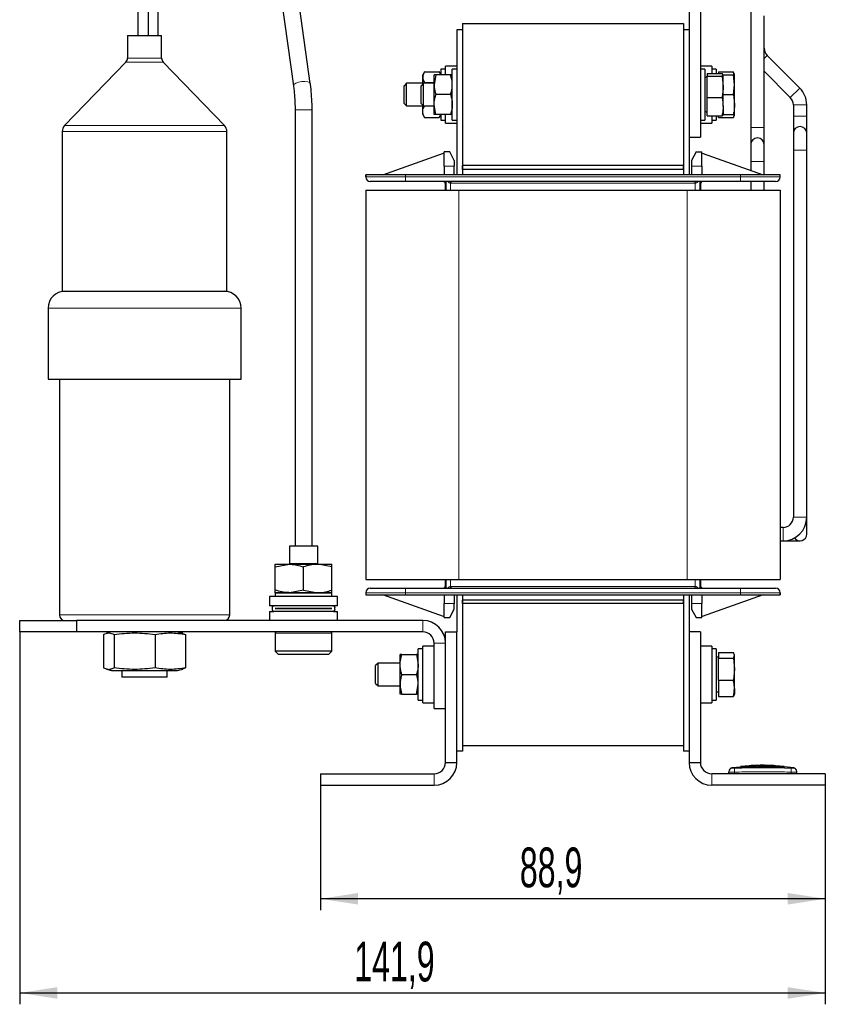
# Model space of a CAD drawing. Header units: millimetres. Extents: x 5 to 418, y 2 to 292.
# Tile 41 of 43: x 172 to 243, y 156 to 243. Entities that reach past the tile are written whole.
import ezdxf

# ---------------------------------------------------------------- set-up
doc = ezdxf.new("R2010")
doc.units = ezdxf.units.MM
doc.layers.add('SLD-0', color=7, linetype='Continuous')
doc.styles.add('SLDTEXTSTYLE0', font='TXT', dxfattribs={"width": 0.605})
doc.dimstyles.new('SLDDIMSTYLE0', dxfattribs={"dimtxt": 3.5, "dimasz": 3.302, "dimexe": 0, "dimexo": 0.0625, "dimgap": 0.875, "dimtad": 1, "dimlfac": 2, "dimrnd": 1e-09, "dimzin": 12, "dimdsep": 46, "dimtxsty": 'SLDTEXTSTYLE0', "dimsah": 1, "dimcen": 0.09, "dimadec": 0, "dimazin": 3, "dimtfac": 1, "dimtofl": 0, "dimtmove": 0, "dimatfit": 3, "dimfxl": 1, "dimfrac": 2, "dimtolj": 1, "dimtzin": 12, "dimarcsym": 0})

# ---------------------------------------------------------------- blocks, each defined once
blk = doc.blocks.new('_D_2')
at = {"layer": 'SLD-0', "color": 7}
for p, q in [((198.651, 175.122), (198.651, 164.122)), ((243.101, 175.122), (243.101, 164.122)), ((243.101, 165.122), (198.651, 165.122))]:
    blk.add_line(p, q, dxfattribs=at)
for points in [[(198.651, 165.122), (201.953, 164.614), (201.953, 165.63)], [(243.101, 165.122), (239.799, 165.63), (239.799, 164.614)]]:
    blk.add_solid(points, dxfattribs=at)
at = {"layer": 'SLD-0', "color": 7, "insert": (216.197, 169.634), "char_height": 3.5, "attachment_point": 1, "style": 'SLDTEXTSTYLE0'}
blk.add_mtext('88,9', dxfattribs=at)
blk = doc.blocks.new('_D_3')
at = {"layer": 'SLD-0', "color": 7}
for p, q in [((172.151, 188.622), (172.151, 155.83)), ((243.101, 175.122), (243.101, 155.83)), ((172.151, 156.83), (243.101, 156.83))]:
    blk.add_line(p, q, dxfattribs=at)
for points in [[(172.151, 156.83), (175.453, 156.322), (175.453, 157.338)], [(243.101, 156.83), (239.799, 157.338), (239.799, 156.322)]]:
    blk.add_solid(points, dxfattribs=at)
at = {"layer": 'SLD-0', "color": 7, "insert": (201.61, 161.342), "char_height": 3.5, "attachment_point": 1, "style": 'SLDTEXTSTYLE0'}
blk.add_mtext('141,9', dxfattribs=at)

msp = doc.modelspace()

# ---------------------------------------------------------------- linework, layer by layer
at = {"color": 7, "linetype": 'Continuous', "lineweight": 25}
for p, q in [((231.1008, 256.6723), (231.1008, 232.1723)), ((232.1008, 256.6723), (232.1008, 232.1723)), ((184.3508, 241.1223), (184.3508, 245.0223)), ((182.5508, 244.2223), (182.5508, 241.1223)), ((183.5008, 241.1223), (183.5008, 244.2223)), ((195.2454, 243.9962), (196.2595, 236.7032)), ((197.7452, 236.9098), (196.8023, 243.6907)), ((236.5358, 243.3937), (236.5358, 233.0223)), ((237.7158, 233.0223), (237.7158, 242.8654)), ((211.1508, 242.1723), (211.1508, 229.6723)), ((211.1508, 242.1723), (230.6008, 242.1723)), ((230.6008, 242.1723), (230.6008, 229.6723)), ((181.6508, 241.1223), (181.6508, 239.1296)), ((181.6508, 241.1223), (184.6508, 241.1223)), ((184.6508, 239.1296), (184.6508, 241.1223)), ((211.1508, 241.6223), (210.6508, 241.6223)), ((210.6508, 241.6223), (210.6508, 228.8723)), ((211.1508, 241.6223), (211.1508, 228.8723)), ((231.1008, 241.6223), (230.6008, 241.6223)), ((230.6008, 241.6223), (230.6008, 228.8723)), ((231.1008, 241.6223), (231.1008, 228.8723)), ((240.8555, 236.4983), (237.9815, 239.3797)), ((181.5104, 238.7823), (176.1112, 233.1913)), ((190.1903, 233.1913), (184.7911, 238.7823)), ((210.6508, 238.4223), (209.6508, 238.4223)), ((209.6508, 237.6723), (209.6508, 238.4223)), ((233.1008, 238.4223), (232.1008, 238.4223)), ((233.1008, 238.4223), (233.1008, 237.7835)), ((207.8074, 237.9437), (207.6508, 237.6723)), ((207.6508, 237.4593), (207.6508, 237.6723)), ((207.8071, 237.9424), (209.0944, 237.9424)), ((208.8071, 237.6723), (208.6508, 236.7973)), ((208.6508, 236.7973), (208.6508, 237.6723)), ((210.0944, 237.6723), (208.8071, 237.6723)), ((209.2508, 237.6723), (209.0941, 237.9437)), ((209.6508, 238.1723), (209.2508, 238.1723)), ((209.2508, 238.1723), (209.2508, 237.6723)), ((210.6508, 238.1723), (210.2508, 238.1723)), ((210.2508, 233.6723), (210.2508, 238.1723)), ((232.5008, 238.1723), (232.1008, 238.1723)), ((232.5008, 238.1723), (232.5008, 233.6723)), ((232.7008, 237.7835), (234.0022, 237.7835)), ((232.7008, 237.7835), (232.7008, 237.5344)), ((232.7008, 237.5344), (234.0022, 237.5344)), ((232.7008, 235.6732), (232.7008, 237.5344)), ((233.5008, 238.1723), (233.1008, 238.1723)), ((233.5008, 238.1723), (233.5008, 237.7835)), ((233.7008, 237.9333), (235.0022, 237.9333)), ((233.7008, 237.9333), (233.7008, 237.7835)), ((234.1008, 237.6589), (234.0022, 237.7835)), ((234.0022, 237.5344), (234.1008, 237.6589)), ((234.0022, 237.5344), (234.1008, 236.6038)), ((234.0902, 237.6723), (235.0022, 237.6723)), ((234.1008, 236.6038), (234.1008, 237.6589)), ((235.1008, 236.7973), (235.0022, 237.6723)), ((235.1008, 237.6723), (235.0382, 237.8441)), ((235.1008, 236.7973), (235.1008, 237.6723)), ((237.7158, 237.9751), (240.02, 235.6649)), ((206.2155, 236.9223), (206.0008, 236.7075)), ((206.0008, 235.9223), (206.0008, 236.7075)), ((207.6508, 236.9223), (206.2155, 236.9223)), ((206.2155, 235.9223), (206.2155, 236.9223)), ((207.7155, 236.9223), (207.5008, 236.7075)), ((207.5008, 235.137), (207.5008, 236.7075)), ((207.6508, 236.8575), (207.6508, 237.4593)), ((208.6508, 236.9223), (207.7155, 236.9223)), ((207.7155, 234.9223), (207.7155, 236.9223)), ((207.8071, 236.9762), (208.6508, 236.9762)), ((208.6508, 235.0473), (208.6508, 236.7973)), ((232.7008, 237.5078), (232.5008, 237.3923)), ((235.0022, 235.9223), (235.1008, 236.7973)), ((235.1008, 235.0473), (235.1008, 236.7973)), ((206.0008, 235.137), (206.0008, 235.9223)), ((206.2155, 234.9223), (206.2155, 235.9223)), ((210.0944, 235.9223), (208.8071, 235.9223)), ((234.1008, 234.8671), (234.1008, 236.6038)), ((234.1008, 235.9223), (235.0022, 235.9223)), ((235.0022, 235.9223), (235.1008, 235.0473)), ((206.0008, 235.137), (206.2155, 234.9223)), ((207.5008, 235.137), (207.7155, 234.9223)), ((207.6508, 234.4291), (207.6508, 234.987)), ((208.8071, 234.1723), (208.6508, 235.0473)), ((208.6508, 234.1723), (208.6508, 235.0473)), ((232.7008, 235.6732), (234.0022, 235.6732)), ((232.7008, 234.0611), (232.7008, 235.6732)), ((235.1008, 234.1723), (235.1008, 235.0473)), ((240.2858, 235.0223), (240.2858, 234.0223)), ((241.4658, 234.0223), (241.4658, 235.0223)), ((196.4008, 234.5909), (196.4008, 196.1723)), ((197.9008, 196.1723), (197.9008, 234.5909)), ((206.2155, 234.9223), (207.6508, 234.9223)), ((207.6508, 234.1723), (207.6508, 234.4291)), ((207.6508, 234.1723), (207.8074, 233.9009)), ((207.7155, 234.9223), (208.6508, 234.9223)), ((210.0944, 234.1723), (208.8071, 234.1723)), ((209.0941, 233.9009), (209.2508, 234.1723)), ((209.2508, 234.1723), (209.2508, 233.6723)), ((209.6508, 233.4223), (209.6508, 234.1723)), ((232.5008, 234.4523), (232.7008, 234.3368)), ((232.7008, 234.0611), (234.0022, 234.0611)), ((233.1008, 234.0611), (233.1008, 233.4223)), ((233.5008, 234.0611), (233.5008, 233.6723)), ((233.7008, 233.9113), (233.7008, 234.0611)), ((234.1008, 234.1856), (234.0022, 234.0611)), ((234.1008, 234.8671), (234.1008, 234.1723)), ((234.1008, 234.1723), (235.0022, 234.1723)), ((235.0382, 234.0005), (235.1008, 234.1723)), ((207.8071, 233.9022), (209.0944, 233.9022)), ((209.2508, 233.6723), (209.6508, 233.6723)), ((209.6508, 233.4223), (210.6508, 233.4223)), ((210.2508, 233.6723), (210.6508, 233.6723)), ((232.1008, 233.6723), (232.5008, 233.6723)), ((232.1008, 233.4223), (233.1008, 233.4223)), ((233.1008, 233.6723), (233.5008, 233.6723)), ((233.7008, 233.9113), (235.0022, 233.9113)), ((240.2858, 234.0223), (240.2858, 232.5223)), ((241.4658, 232.5223), (241.4658, 234.0223)), ((175.9008, 232.6703), (175.9008, 218.6223)), ((190.4008, 218.6223), (190.4008, 232.6703)), ((236.5358, 233.0223), (236.5358, 231.5223)), ((237.7158, 231.5223), (237.7158, 233.0223)), ((240.2858, 232.5223), (240.2858, 231.0223)), ((241.4658, 231.0223), (241.4658, 232.5223)), ((231.1008, 232.1723), (232.1008, 232.1723)), ((236.5358, 231.5223), (236.5358, 230.0223)), ((237.7158, 230.0223), (237.7158, 231.5223)), ((204.1258, 228.8723), (209.4814, 230.7567)), ((209.5258, 230.7723), (209.4814, 230.7567)), ((209.4814, 230.7567), (209.5258, 230.7567)), ((209.5258, 230.7723), (209.5258, 230.8723)), ((210.0258, 230.8723), (209.5258, 230.8723)), ((209.5258, 229.6223), (209.5258, 230.7567)), ((210.4258, 230.1223), (210.0258, 230.8723)), ((231.7258, 230.8723), (231.3258, 230.1223)), ((231.7258, 230.8723), (232.2258, 230.8723)), ((232.2258, 230.7723), (232.2258, 230.8723)), ((232.2701, 230.7567), (232.2258, 230.7723)), ((232.2258, 230.7567), (232.2701, 230.7567)), ((232.2258, 229.6223), (232.2258, 230.7567)), ((232.2701, 230.7567), (237.6258, 228.8723)), ((240.2858, 231.0223), (240.2858, 198.7223)), ((241.4658, 198.7223), (241.4658, 231.0223)), ((210.4258, 230.1223), (210.4258, 229.6223)), ((231.3258, 230.1223), (231.3258, 229.6223)), ((236.5358, 230.0223), (236.5358, 229.2558)), ((237.7158, 228.8723), (237.7158, 230.0223)), ((202.6258, 228.6723), (202.6258, 228.8723)), ((202.6278, 228.8723), (202.6258, 228.8723)), ((202.6278, 228.8723), (202.6278, 228.6723)), ((202.6286, 228.8723), (202.6278, 228.8723)), ((206.1258, 228.8723), (202.6286, 228.8723)), ((235.6258, 228.8723), (206.1258, 228.8723)), ((209.5258, 229.6223), (209.5258, 228.8723)), ((210.4258, 228.8723), (210.4258, 229.6223)), ((230.6008, 229.6723), (211.1508, 229.6723)), ((211.1508, 229.3223), (211.1508, 229.6723)), ((230.6008, 229.3223), (211.1508, 229.3223)), ((211.1508, 229.3223), (211.1508, 228.8723)), ((230.6008, 229.3223), (230.6008, 229.6723)), ((230.6008, 229.3223), (230.6008, 228.8723)), ((231.3258, 229.6223), (231.3258, 228.8723)), ((232.2258, 229.6223), (232.2258, 228.8723)), ((239.1229, 228.8723), (235.6258, 228.8723)), ((239.1237, 228.8723), (239.1229, 228.8723)), ((239.1237, 228.6723), (239.1237, 228.8723)), ((239.1258, 228.8723), (239.1237, 228.8723)), ((239.1258, 228.6723), (239.1258, 228.8723)), ((235.6258, 228.2723), (206.1258, 228.2723)), ((209.6257, 228.1223), (209.6257, 227.5223)), ((232.1258, 227.5223), (232.1258, 228.1223)), ((236.5358, 228.2723), (236.5358, 227.5223)), ((237.7158, 227.5223), (237.7158, 228.2723)), ((202.6258, 227.5223), (202.6258, 193.2223)), ((202.6258, 227.5223), (210.8258, 227.5223)), ((210.8258, 227.5223), (230.9258, 227.5223)), ((230.9258, 227.5223), (239.1258, 227.5223)), ((239.1258, 227.5223), (239.1258, 193.2223)), ((175.9008, 218.6223), (190.4008, 218.6223)), ((174.6508, 217.1223), (174.6508, 210.8723)), ((191.6508, 210.8723), (191.6508, 217.1223)), ((174.6508, 210.8723), (191.6508, 210.8723)), ((175.6508, 210.8723), (175.6508, 190.1223)), ((190.6508, 190.1223), (190.6508, 210.8723)), ((241.4658, 197.2223), (241.4658, 198.7223)), ((239.3758, 197.8123), (239.1258, 197.8123)), ((195.9008, 196.1723), (195.9008, 194.5723)), ((197.1508, 196.1723), (195.9008, 196.1723)), ((198.4008, 196.1723), (197.1508, 196.1723)), ((198.4008, 194.5723), (198.4008, 196.1723)), ((239.1258, 196.6323), (239.3758, 196.6323)), ((239.3758, 196.6323), (240.8758, 196.6323)), ((194.6508, 194.349), (195.9008, 194.5723)), ((194.6508, 194.5723), (195.9008, 194.5723)), ((194.6508, 192.2956), (194.6508, 194.349)), ((195.9008, 194.5723), (198.4008, 194.5723)), ((195.9575, 194.6223), (195.9075, 194.5723)), ((198.344, 194.6223), (195.9575, 194.6223)), ((197.1508, 192.2956), (197.1508, 194.349)), ((198.394, 194.5723), (198.344, 194.6223)), ((199.6508, 194.349), (198.4008, 194.5723)), ((198.4008, 194.5723), (199.6508, 194.5723)), ((199.6508, 192.2956), (199.6508, 194.349)), ((202.6258, 193.2223), (210.8258, 193.2223)), ((206.1258, 192.4723), (235.6258, 192.4723)), ((209.6257, 193.2223), (209.6257, 192.6223)), ((210.8258, 193.2223), (230.9258, 193.2223)), ((230.9258, 193.2223), (239.1258, 193.2223)), ((232.1258, 192.6223), (232.1258, 193.2223)), ((194.1508, 191.7223), (194.1508, 190.9223)), ((197.1508, 191.7223), (194.1508, 191.7223)), ((194.6508, 192.0723), (194.6508, 191.7223)), ((195.9008, 192.0723), (194.6508, 192.0723)), ((194.6508, 192.0723), (197.1508, 192.0723)), ((197.1508, 192.2956), (195.9008, 192.0723)), ((198.4008, 192.0723), (195.9008, 192.0723)), ((197.1508, 192.2956), (198.4008, 192.0723)), ((197.1508, 192.0723), (199.6508, 192.0723)), ((200.1508, 191.7223), (197.1508, 191.7223)), ((199.6508, 192.0723), (198.4008, 192.0723)), ((199.6508, 191.7223), (199.6508, 192.0723)), ((200.1508, 190.9223), (200.1508, 191.7223)), ((202.6258, 192.0723), (202.6258, 191.8723)), ((202.6258, 191.8723), (202.6278, 191.8723)), ((202.6278, 192.0723), (202.6278, 191.8723)), ((202.6278, 191.8723), (202.6286, 191.8723)), ((202.6286, 191.8723), (206.1258, 191.8723)), ((209.4814, 189.9879), (204.1258, 191.8723)), ((206.1258, 191.8723), (235.6258, 191.8723)), ((209.5258, 191.8723), (209.5258, 191.1223)), ((210.4258, 191.8723), (210.4258, 191.1223)), ((210.6508, 191.8723), (210.6508, 188.6223)), ((211.1508, 191.8723), (211.1508, 178.1223)), ((211.1508, 191.8723), (211.1508, 191.4223)), ((230.6008, 191.8723), (230.6008, 178.1223)), ((230.6008, 191.8723), (230.6008, 191.4223)), ((231.1008, 191.8723), (231.1008, 188.6223)), ((231.3258, 191.8723), (231.3258, 191.1223)), ((232.2258, 191.8723), (232.2258, 191.1223)), ((237.6258, 191.8723), (232.2701, 189.9879)), ((235.6258, 191.8723), (239.1229, 191.8723)), ((239.1229, 191.8723), (239.1237, 191.8723)), ((239.1237, 191.8723), (239.1237, 192.0723)), ((239.1237, 191.8723), (239.1258, 191.8723)), ((239.1258, 192.0723), (239.1258, 191.8723)), ((194.5218, 190.9223), (194.1508, 190.9223)), ((194.4008, 190.7556), (194.4008, 190.589)), ((199.7341, 190.9223), (194.5674, 190.9223)), ((200.1508, 190.9223), (199.7468, 190.9223)), ((199.9008, 190.589), (199.9008, 190.7556)), ((209.5258, 189.9879), (209.5258, 191.1223)), ((210.4258, 190.6223), (210.4258, 191.1223)), ((230.6008, 191.4223), (211.1508, 191.4223)), ((211.1508, 191.1223), (211.1508, 191.4223)), ((230.6008, 191.1223), (211.1508, 191.1223)), ((211.1508, 191.1223), (211.1508, 178.6223)), ((230.6008, 191.1223), (230.6008, 191.4223)), ((230.6008, 191.1223), (230.6008, 178.6223)), ((231.3258, 191.1223), (231.3258, 190.6223)), ((232.2258, 189.9879), (232.2258, 191.1223)), ((194.1508, 190.4223), (194.1508, 189.6223)), ((194.1508, 190.4223), (194.5357, 190.4223)), ((199.7341, 190.4223), (194.5674, 190.4223)), ((194.6508, 190.6748), (199.6508, 190.6748)), ((194.6508, 190.6698), (194.6508, 190.6748)), ((199.6508, 190.6698), (194.6508, 190.6698)), ((195.6508, 190.6748), (195.6508, 190.6698)), ((198.6508, 190.6698), (198.6508, 190.6748)), ((199.6508, 190.6748), (199.6508, 190.6698)), ((199.7866, 190.4223), (200.1508, 190.4223)), ((200.1508, 189.6223), (200.1508, 190.4223)), ((209.4814, 189.9879), (209.5258, 189.9723)), ((209.5258, 189.9879), (209.4814, 189.9879)), ((209.5258, 189.8723), (209.5258, 189.9723)), ((209.5258, 189.8723), (210.0258, 189.8723)), ((210.0258, 189.8723), (210.4258, 190.6223)), ((231.3258, 190.6223), (231.7258, 189.8723)), ((231.7258, 189.8723), (232.2258, 189.8723)), ((232.2701, 189.9879), (232.2258, 189.9879)), ((232.2258, 189.9723), (232.2701, 189.9879)), ((232.2258, 189.8723), (232.2258, 189.9723)), ((172.1508, 188.6223), (172.1508, 189.6223)), ((172.1508, 189.6223), (177.1508, 189.6223)), ((177.1508, 189.6223), (177.1508, 188.6223)), ((207.6508, 189.6223), (177.1508, 189.6223)), ((177.1508, 188.6223), (172.1508, 188.6223)), ((207.6508, 188.6223), (177.1508, 188.6223)), ((179.5387, 188.3938), (179.5387, 185.4508)), ((180.2508, 188.6223), (179.7896, 188.4987)), ((180.463, 188.3938), (180.463, 185.4508)), ((184.075, 188.3938), (184.075, 185.4508)), ((186.5119, 188.4987), (186.0508, 188.6223)), ((186.504, 188.4694), (186.7628, 188.3938)), ((186.7628, 188.3938), (186.7628, 185.4508)), ((194.6508, 188.4973), (194.6508, 186.9223)), ((199.6508, 186.9223), (199.6508, 188.4973)), ((209.6508, 188.6223), (210.6508, 188.6223)), ((209.6508, 177.1223), (209.6508, 188.6223)), ((210.6508, 177.1223), (210.6508, 188.6223)), ((232.1008, 188.6223), (231.1008, 188.6223)), ((231.1008, 188.6223), (231.1008, 177.1223)), ((232.1008, 188.6223), (232.1008, 177.1223)), ((208.6508, 187.3723), (207.6508, 187.3723)), ((207.6508, 183.9147), (207.6508, 187.3723)), ((208.6508, 181.8723), (208.6508, 187.6223)), ((233.1008, 187.3723), (232.1008, 187.3723)), ((233.1008, 187.3723), (233.1008, 182.3723)), ((194.6508, 186.9223), (194.9508, 186.6223)), ((199.6508, 186.9223), (194.6508, 186.9223)), ((199.3508, 186.6223), (194.9508, 186.6223)), ((199.3508, 186.6223), (199.6508, 186.9223)), ((205.6508, 185.7473), (205.6508, 186.6223)), ((205.8071, 186.6223), (207.0944, 186.6223)), ((207.0944, 186.6223), (207.2508, 185.7473)), ((207.6508, 187.1223), (207.2508, 187.1223)), ((207.2508, 182.6223), (207.2508, 187.1223)), ((233.5008, 187.1223), (233.1008, 187.1223)), ((233.5008, 187.1223), (233.5008, 182.6223)), ((233.7008, 186.4578), (233.5008, 186.3423)), ((233.7008, 186.8187), (235.0022, 186.8187)), ((233.7008, 186.8187), (233.7008, 186.3157)), ((235.1008, 186.5672), (235.0022, 186.8187)), ((235.0022, 186.3157), (235.1008, 186.5672)), ((235.1008, 185.3424), (235.1008, 186.5672)), ((203.7155, 185.8723), (203.5008, 185.6575)), ((203.5008, 185.4332), (203.5008, 185.6575)), ((205.6508, 185.8723), (203.7155, 185.8723)), ((203.7155, 185.5866), (203.7155, 185.8723)), ((203.7155, 183.8723), (203.7155, 185.5866)), ((205.6508, 183.9973), (205.6508, 185.7473)), ((233.7008, 186.3157), (235.0022, 186.3157)), ((233.7008, 184.3692), (233.7008, 186.3157)), ((235.0022, 186.3157), (235.1008, 185.3424)), ((179.5387, 185.4508), (180.0009, 185.3161)), ((179.7937, 185.3448), (180.2508, 185.2223)), ((180.0009, 185.3161), (180.463, 185.4508)), ((180.2508, 185.2223), (180.3401, 185.2223)), ((180.3401, 185.2223), (186.0508, 185.2223)), ((181.1508, 185.2223), (181.1508, 184.6223)), ((185.1508, 184.6223), (185.1508, 185.2223)), ((186.0508, 185.2223), (186.5119, 185.3459)), ((186.504, 185.3754), (186.7628, 185.4508)), ((203.5008, 184.087), (203.5008, 185.4332)), ((205.8071, 184.8723), (207.0944, 184.8723)), ((235.1008, 185.3424), (235.0022, 184.3692)), ((235.1008, 183.6475), (235.1008, 185.3424)), ((183.1508, 184.6223), (181.1508, 184.6223)), ((185.1508, 184.6223), (183.1508, 184.6223)), ((203.5008, 184.087), (203.7155, 183.8723)), ((203.7155, 183.8723), (205.6508, 183.8723)), ((205.6508, 183.1223), (205.6508, 183.9973)), ((207.0944, 183.1223), (207.2508, 183.9973)), ((207.6508, 182.3723), (207.6508, 183.9147)), ((233.7008, 184.3692), (235.0022, 184.3692)), ((233.7008, 184.3692), (233.7008, 182.9259)), ((205.8071, 183.1223), (207.0944, 183.1223)), ((233.5008, 183.4023), (233.7008, 183.2868)), ((233.7008, 182.9259), (235.0022, 182.9259)), ((235.1008, 183.1774), (235.0022, 182.9259)), ((235.1008, 183.6475), (235.1008, 183.1224)), ((207.2508, 182.6223), (207.6508, 182.6223)), ((207.6508, 182.3723), (208.6508, 182.3723)), ((232.1008, 182.3723), (233.1008, 182.3723)), ((233.1008, 182.6223), (233.5008, 182.6223)), ((208.6508, 181.8723), (209.6508, 181.8723)), ((211.1508, 178.6223), (230.6008, 178.6223)), ((211.1508, 178.1223), (210.6508, 178.1223)), ((231.1008, 178.1223), (230.6008, 178.1223)), ((209.6508, 177.1223), (210.6508, 177.1223)), ((231.1008, 177.1223), (232.1008, 177.1223)), ((237.141, 176.8724), (236.5644, 176.8454)), ((236.5644, 176.8454), (236.5644, 176.8461)), ((237.141, 176.8724), (237.141, 176.8724)), ((237.9283, 176.8757), (237.9283, 176.8757)), ((238.5659, 176.8498), (237.9283, 176.8757)), ((238.5659, 176.8507), (238.5659, 176.8498)), ((198.6508, 176.1223), (208.6508, 176.1223)), ((198.6508, 176.1223), (198.6508, 175.1223)), ((243.1008, 176.1223), (233.1008, 176.1223)), ((234.6008, 176.1223), (234.6008, 176.2783)), ((235.6637, 176.7211), (234.8718, 176.6594)), ((236.0968, 176.7928), (235.6375, 176.765)), ((236.7276, 176.7426), (235.6612, 176.6987)), ((235.6612, 176.7308), (236.7276, 176.7426)), ((235.6612, 176.7308), (235.6612, 176.7207)), ((235.6612, 176.6646), (235.6612, 176.6546)), ((239.4915, 176.7729), (238.8746, 176.8078)), ((240.3297, 176.6594), (239.4652, 176.7267)), ((239.4679, 176.7355), (239.4679, 176.7255)), ((239.4679, 176.6665), (239.4679, 176.6565)), ((240.6008, 176.1223), (240.6008, 176.2783)), ((243.1008, 176.1223), (243.1008, 175.1223)), ((198.6508, 175.1223), (208.6508, 175.1223)), ((243.1008, 175.1223), (233.1008, 175.1223))]:
    msp.add_line(p, q, dxfattribs=at)
at = {"color": 7, "linetype": 'Continuous', "lineweight": 18}
for p, q in [((237.7158, 239.1146), (237.9815, 239.3797)), ((181.5104, 238.7823), (184.7911, 238.7823)), ((181.6508, 239.1296), (184.6508, 239.1296)), ((240.02, 235.6649), (240.8555, 236.4983)), ((240.2858, 235.0223), (241.4658, 235.0223)), ((196.4008, 234.5909), (197.9008, 234.5909)), ((240.2858, 234.0223), (241.4658, 234.0223)), ((175.9008, 232.6703), (190.4008, 232.6703)), ((176.1112, 233.1913), (190.1903, 233.1913)), ((236.5358, 233.0223), (237.7158, 233.0223)), ((240.2858, 231.0223), (241.4658, 231.0223)), ((236.5358, 230.0223), (237.7158, 230.0223)), ((202.6286, 228.6723), (202.6286, 228.8723)), ((206.1258, 228.6723), (206.1258, 228.8723)), ((210.4258, 229.6223), (209.5258, 229.6223)), ((232.2258, 229.6223), (231.3258, 229.6223)), ((235.6258, 228.6723), (235.6258, 228.8723)), ((239.1229, 228.6723), (239.1229, 228.8723)), ((202.6278, 228.6723), (202.6258, 228.6723)), ((202.6286, 228.6723), (202.6278, 228.6723)), ((206.1258, 228.6723), (202.6286, 228.6723)), ((206.1258, 228.2723), (206.1258, 228.6723)), ((235.6258, 228.6723), (206.1258, 228.6723)), ((209.6959, 228.1223), (209.6257, 228.1223)), ((209.7157, 228.2723), (209.7157, 227.5223)), ((210.0981, 228.1236), (210.0981, 227.5223)), ((210.1378, 228.1223), (210.0981, 228.1236)), ((231.6137, 228.1223), (210.1378, 228.1223)), ((231.6534, 228.1236), (231.6137, 228.1223)), ((231.6534, 227.5223), (231.6534, 228.1236)), ((232.0358, 227.5223), (232.0358, 228.2723)), ((232.1258, 228.1223), (232.0556, 228.1223)), ((235.6258, 228.2723), (235.6258, 228.6723)), ((239.1229, 228.6723), (235.6258, 228.6723)), ((239.1237, 228.6723), (239.1229, 228.6723)), ((239.1258, 228.6723), (239.1237, 228.6723)), ((210.8258, 227.5223), (210.8258, 193.2223)), ((230.9258, 227.5223), (230.9258, 193.2223)), ((191.6508, 217.1223), (174.6508, 217.1223)), ((240.2858, 198.7223), (241.4658, 198.7223)), ((239.3758, 197.8123), (239.3758, 196.6323)), ((206.1258, 192.4723), (206.1258, 192.0723)), ((209.6257, 192.6223), (209.6959, 192.6223)), ((209.7157, 193.2223), (209.7157, 192.4723)), ((210.0981, 193.2223), (210.0981, 192.6209)), ((210.0981, 192.6209), (210.1378, 192.6223)), ((210.1378, 192.6223), (231.6137, 192.6223)), ((231.6137, 192.6223), (231.6534, 192.6209)), ((231.6534, 192.6209), (231.6534, 193.2223)), ((232.0358, 192.4723), (232.0358, 193.2223)), ((232.0556, 192.6223), (232.1258, 192.6223)), ((235.6258, 192.4723), (235.6258, 192.0723)), ((202.6258, 192.0723), (202.6278, 192.0723)), ((202.6278, 192.0723), (202.6286, 192.0723)), ((202.6286, 192.0723), (206.1258, 192.0723)), ((202.6286, 192.0723), (202.6286, 191.8723)), ((206.1258, 192.0723), (235.6258, 192.0723)), ((206.1258, 192.0723), (206.1258, 191.8723)), ((235.6258, 192.0723), (239.1229, 192.0723)), ((235.6258, 192.0723), (235.6258, 191.8723)), ((239.1229, 192.0723), (239.1229, 191.8723)), ((239.1229, 192.0723), (239.1237, 192.0723)), ((239.1237, 192.0723), (239.1258, 192.0723)), ((209.5258, 191.1223), (210.4258, 191.1223)), ((231.3258, 191.1223), (232.2258, 191.1223)), ((175.6508, 190.1223), (190.6508, 190.1223)), ((207.6508, 188.6223), (207.6508, 189.6223)), ((185.942, 188.6223), (186.7628, 188.3938)), ((199.6508, 188.4973), (194.6508, 188.4973)), ((209.6508, 187.6223), (208.6508, 187.6223)), ((180.3401, 185.2223), (180.0009, 185.3161)), ((208.6508, 175.1223), (208.6508, 176.1223)), ((233.1008, 176.1223), (233.1008, 175.1223)), ((235.0966, 176.6282), (235.1008, 176.2782)), ((235.1008, 176.1223), (235.1008, 176.2782)), ((240.1049, 176.6282), (240.1008, 176.2783)), ((240.1008, 176.1223), (240.1008, 176.2783))]:
    msp.add_line(p, q, dxfattribs=at)
at = {"color": 7, "linetype": 'Continuous', "lineweight": 18, "flags": 128}
msp.add_lwpolyline([(196.2595, 236.703), (196.2588, 236.7096), (196.3088, 236.8162), (196.4643, 236.9214), (196.7018, 237.0091), (196.985, 237.0659), (197.2708, 237.0833), (197.5158, 237.0585), (197.6826, 236.9953), (197.7452, 236.9096)], dxfattribs=at)
at = {"color": 7, "linetype": 'Continuous', "lineweight": 25}
for centre, radius, start, end in [((238.6258, 240.0223), 0.91, 180, 224.926703), ((181.1508, 239.1296), 0.5, 316, 0), ((185.1508, 239.1296), 0.5, 180, 224), ((239.3758, 235.0223), 2.09, 0, 44.926703), ((239.3758, 235.0223), 0.91, 0, 44.926703), ((176.6508, 232.6703), 0.75, 136, 180), ((189.6508, 232.6703), 0.75, 360, 44), ((240.8758, 232.5223), 0.59, 0, 180), ((237.1258, 231.5223), 0.59, 0, 180), ((203.0278, 228.6723), 0.4, 180, 270), ((209.4757, 228.1223), 0.15, 0, 90), ((232.2758, 228.1223), 0.15, 90, 180), ((238.7237, 228.6723), 0.4, 270, 0), ((238.7258, 228.6723), 0.4, 270, 0), ((176.1508, 217.1223), 1.5, 90, 180), ((190.1508, 217.1223), 1.5, 0, 90), ((239.3758, 198.7223), 0.91, 270, 0), ((239.3758, 198.7223), 2.09, 270, 0), ((240.8758, 197.2223), 0.59, 213.944616, 0), ((203.0258, 192.0723), 0.4, 90, 180), ((203.0278, 192.0723), 0.4, 90, 180), ((209.4757, 192.6223), 0.15, 270, 0), ((232.2758, 192.6223), 0.15, 180, 270), ((238.7237, 192.0723), 0.4, 0, 90), ((238.7258, 192.0723), 0.4, 0, 90), ((176.1508, 190.1223), 0.5, 180, 270), ((190.1508, 190.1223), 0.5, 270, 0), ((207.6508, 187.6223), 2, 0, 90), ((194.7758, 188.4973), 0.125, 90, 180), ((199.5258, 188.4973), 0.125, 0, 90), ((207.6508, 187.6223), 1, 0, 90), ((208.6508, 177.1223), 2, 270, 0), ((208.6508, 177.1223), 1, 270, 0), ((233.1008, 177.1223), 2, 180, 270), ((233.1008, 177.1223), 1, 180, 270), ((234.9508, 176.3169), 0.35, 97.642536, 180), ((240.2508, 176.3169), 0.35, 360, 82.372785)]:
    msp.add_arc(centre, radius, start, end, dxfattribs=at)
at = {"color": 7, "linetype": 'Continuous', "lineweight": 18}
for centre, radius, start, end in [((203.0284, 228.6721), 0.3998, 179.977073, 269.977054), ((209.546, 228.1223), 0.15, 359.992404, 89.992402), ((209.0851, 228.2277), 1.0183, 354.13384, 2.508184), ((209.2691, 228.1597), 0.8695, 357.5328, 7.438822), ((232.4824, 228.1597), 0.8695, 172.561178, 182.4672), ((232.6664, 228.2277), 1.0183, 177.491816, 185.86616), ((232.2055, 228.1223), 0.15, 90.007598, 180.007596), ((238.7231, 228.6721), 0.3998, 270.022946, 0.022927), ((203.0284, 192.0725), 0.3998, 90.022946, 180.022927), ((209.546, 192.6223), 0.15, 270.007598, 0.007596), ((209.0851, 192.5169), 1.0183, 357.491816, 5.86616), ((209.2691, 192.5849), 0.8695, 352.561178, 2.4672), ((232.4824, 192.5849), 0.8695, 177.5328, 187.438822), ((232.6664, 192.5169), 1.0183, 174.13384, 182.508184), ((232.2055, 192.6223), 0.15, 179.992404, 269.992402), ((238.7231, 192.0725), 0.3998, 359.977073, 89.977054), ((234.9507, 176.2783), 0.35, 90.989679, 179.997938), ((240.2508, 176.2783), 0.35, 0.002064, 89.009565)]:
    msp.add_arc(centre, radius, start, end, dxfattribs=at)
at = {"color": 7, "linetype": 'Continuous', "lineweight": 25}
for points, knots in [([(207.8071, 237.9424), (207.7847, 237.9034), (207.7511, 237.8448), (207.7157, 237.7656), (207.6928, 237.7055), (207.6744, 237.6447), (207.661, 237.5832), (207.6524, 237.5214), (207.6513, 237.48), (207.6508, 237.4593)], [0, 0, 0, 0, 0.2473621, 0.3712166, 0.4953281, 0.6209981, 0.7468521, 0.8733138, 1, 1, 1, 1]), ([(208.8071, 237.6723), (208.7897, 237.6723), (208.6972, 237.6723), (208.6716, 237.6723), (208.6508, 237.6723)], [0, 0, 0, 0, 0.1873629, 1, 1, 1, 1]), ([(209.2182, 237.6723), (209.2135, 237.6878), (209.2029, 237.7221), (209.1818, 237.775), (209.1561, 237.831), (209.1271, 237.8869), (209.1053, 237.9239), (209.0944, 237.9424)], [0, 0, 0, 0, 0.1695675, 0.3758515, 0.5835113, 0.7916861, 1, 1, 1, 1]), ([(210.2508, 236.7973), (210.2506, 236.818), (210.2484, 237.1135), (210.1686, 237.4031), (210.0944, 237.6723)], [0, 0, 0, 0, 0.0701742, 1, 1, 1, 1]), ([(210.2508, 237.6723), (210.2299, 237.6723), (210.2043, 237.6723), (210.1118, 237.6723), (210.0944, 237.6723)], [0, 0, 0, 0, 0.8126371, 1, 1, 1, 1]), ([(235.058, 237.6723), (235.0542, 237.7115), (235.0457, 237.7992), (235.0177, 237.8856), (235.0022, 237.9333)], [0, 0, 0, 0, 0.44733319, 1, 1, 1, 1]), ([(235.0372, 237.8437), (235.033, 237.8562), (235.0229, 237.8862), (235.0098, 237.916), (235.0022, 237.9333)], [0, 0, 0, 0, 0.4191894, 1, 1, 1, 1]), ([(235.1008, 237.6723), (235.0897, 237.6723), (235.0751, 237.6723), (235.0166, 237.6723), (235.0022, 237.6723)], [0, 0, 0, 0, 0.754038, 1, 1, 1, 1]), ([(196.2595, 236.7032), (196.2772, 236.5666), (196.3287, 236.1698), (196.3822, 235.4937), (196.4002, 234.9185), (196.4007, 234.6218), (196.4008, 234.5909)], [0, 0, 0, 0, 0.2028692, 0.5891632, 0.9571805, 1, 1, 1, 1]), ([(197.9008, 234.5909), (197.8995, 234.7512), (197.8957, 235.2162), (197.8544, 235.9654), (197.7914, 236.5726), (197.7497, 236.8769), (197.7452, 236.9098)], [0, 0, 0, 0, 0.202946, 0.5886691, 0.9555022, 1, 1, 1, 1]), ([(207.6508, 237.4593), (207.6509, 237.4478), (207.6531, 237.2847), (207.7329, 237.1248), (207.8071, 236.9762)], [0, 0, 0, 0, 0.0701742, 1, 1, 1, 1]), ([(208.6508, 236.7973), (208.6509, 236.7766), (208.6514, 236.7218), (208.6577, 236.599), (208.6734, 236.4629), (208.6976, 236.3274), (208.7196, 236.2255), (208.7454, 236.124), (208.7744, 236.0228), (208.7962, 235.9558), (208.8071, 235.9223)], [0, 0, 0, 0, 0.0699962, 0.1848875, 0.4152015, 0.5314608, 0.6478485, 0.7650125, 0.882467, 1, 1, 1, 1]), ([(210.0944, 235.9223), (210.1168, 235.993), (210.1504, 236.099), (210.1858, 236.2425), (210.2087, 236.3513), (210.2271, 236.4614), (210.2405, 236.5728), (210.2491, 236.6848), (210.2502, 236.7598), (210.2508, 236.7973)], [0, 0, 0, 0, 0.2473621, 0.3712166, 0.4953281, 0.6209981, 0.7468521, 0.8733138, 1, 1, 1, 1]), ([(208.6508, 235.0473), (208.6509, 235.068), (208.6514, 235.1227), (208.656, 235.2115), (208.6655, 235.3134), (208.6841, 235.4496), (208.7111, 235.5854), (208.7454, 235.7206), (208.7744, 235.8218), (208.7962, 235.8888), (208.8071, 235.9223)], [0, 0, 0, 0, 0.0699956, 0.1848074, 0.2997859, 0.4152371, 0.6478511, 0.7650142, 0.8824679, 1, 1, 1, 1]), ([(210.0944, 235.9223), (210.1059, 235.8871), (210.1402, 235.7812), (210.1783, 235.6382), (210.2087, 235.4933), (210.2271, 235.3831), (210.2405, 235.2718), (210.2491, 235.1598), (210.2502, 235.0848), (210.2508, 235.0473)], [0, 0, 0, 0, 0.1235861, 0.3712134, 0.4953255, 0.6209961, 0.7468507, 0.8733131, 1, 1, 1, 1]), ([(234.1008, 236.6038), (234.1004, 236.565), (234.0994, 236.4485), (234.0879, 236.2542), (234.0622, 236.0213), (234.0319, 235.8276), (234.0096, 235.7118), (234.0022, 235.6732)], [0, 0, 0, 0, 0.1242573, 0.3731634, 0.6232243, 0.8743234, 1, 1, 1, 1]), ([(210.2508, 235.0473), (210.2506, 235.0266), (210.2484, 234.7311), (210.1686, 234.4415), (210.0944, 234.1723)], [0, 0, 0, 0, 0.0701742, 1, 1, 1, 1]), ([(234.0022, 235.6732), (234.0041, 235.6649), (234.0644, 235.3992), (234.0829, 235.129), (234.1008, 234.8671)], [0, 0, 0, 0, 0.0311177, 1, 1, 1, 1]), ([(235.1008, 235.0473), (235.1004, 235.0108), (235.0994, 234.9013), (235.0879, 234.7186), (235.0622, 234.4996), (235.0319, 234.3175), (235.0096, 234.2086), (235.0022, 234.1723)], [0, 0, 0, 0, 0.1242573, 0.3731634, 0.6232243, 0.8743234, 1, 1, 1, 1]), ([(207.6508, 234.4291), (207.6509, 234.4416), (207.6527, 234.6028), (207.7248, 234.7608), (207.7913, 234.9066)], [0, 0, 0, 0, 0.0774596, 1, 1, 1, 1]), ([(207.8071, 233.9022), (207.7956, 233.9234), (207.7613, 233.9872), (207.7232, 234.0733), (207.6928, 234.1606), (207.6744, 234.2269), (207.661, 234.2939), (207.6524, 234.3614), (207.6513, 234.4066), (207.6508, 234.4291)], [0, 0, 0, 0, 0.1235861, 0.3712134, 0.4953255, 0.6209961, 0.7468507, 0.8733131, 1, 1, 1, 1]), ([(208.8071, 234.1723), (208.7984, 234.1723), (208.7809, 234.1723), (208.7565, 234.1723), (208.7335, 234.1723), (208.7124, 234.1723), (208.6941, 234.1723), (208.6787, 234.1723), (208.6664, 234.1723), (208.6575, 234.1723), (208.6518, 234.1723), (208.6511, 234.1723), (208.6508, 234.1723)], [0, 0, 0, 0, 0.0934816, 0.186999, 0.2877387, 0.38854, 0.4895521, 0.5906468, 0.6927064, 0.7948718, 0.8973755, 1, 1, 1, 1]), ([(209.2099, 234.1723), (209.2011, 234.1431), (209.186, 234.0933), (209.156, 234.0237), (209.1271, 233.9627), (209.1053, 233.9224), (209.0944, 233.9022)], [0, 0, 0, 0, 0.3197091, 0.546048, 0.7729482, 1, 1, 1, 1]), ([(210.2508, 234.1723), (210.2504, 234.1723), (210.2497, 234.1723), (210.2443, 234.1723), (210.2356, 234.1723), (210.2235, 234.1723), (210.2082, 234.1723), (210.1898, 234.1723), (210.1684, 234.1723), (210.1452, 234.1723), (210.1206, 234.1723), (210.1032, 234.1723), (210.0944, 234.1723)], [0, 0, 0, 0, 0.1005552, 0.2012256, 0.3022315, 0.4033431, 0.5055524, 0.6078515, 0.710392, 0.813001, 0.9064817, 1, 1, 1, 1]), ([(234.1008, 234.8671), (234.0897, 234.6632), (234.0751, 234.3928), (234.0166, 234.1266), (234.0022, 234.0611)], [0, 0, 0, 0, 0.754038, 1, 1, 1, 1]), ([(235.1008, 234.1723), (235.0897, 234.1723), (235.0751, 234.1723), (235.0166, 234.1723), (235.0022, 234.1723)], [0, 0, 0, 0, 0.754038, 1, 1, 1, 1]), ([(235.086, 234.1723), (235.086, 234.1722), (235.0816, 234.1371), (235.0612, 234.0673), (235.032, 233.9805), (235.0097, 233.9286), (235.0022, 233.9113)], [0, 0, 0, 0, 0.00136012, 0.39974265, 0.79977936, 1, 1, 1, 1]), ([(206.1258, 228.2723), (205.745, 228.2723), (204.9538, 228.2723), (203.9264, 228.2723), (203.2013, 228.2723), (203.0845, 228.2723), (203.0282, 228.2723)], [0, 0, 0, 0, 0.2406183, 0.5, 0.7593817, 1, 1, 1, 1]), ([(238.7233, 228.2723), (238.667, 228.2723), (238.5502, 228.2723), (237.8251, 228.2723), (236.7977, 228.2723), (236.0065, 228.2723), (235.6258, 228.2723)], [0, 0, 0, 0, 0.2406183, 0.5, 0.7593817, 1, 1, 1, 1]), ([(194.6508, 194.349), (194.6508, 194.3788), (194.6508, 194.5103), (194.6508, 194.5452), (194.6508, 194.5723)], [0, 0, 0, 0, 0.2269026, 1, 1, 1, 1]), ([(195.9008, 194.5723), (195.9304, 194.5721), (196.3525, 194.5689), (196.7661, 194.4549), (197.1508, 194.349)], [0, 0, 0, 0, 0.0702006, 1, 1, 1, 1]), ([(198.4008, 194.5723), (198.3711, 194.5721), (197.949, 194.5689), (197.5354, 194.4549), (197.1508, 194.349)], [0, 0, 0, 0, 0.0702006, 1, 1, 1, 1]), ([(199.6508, 194.349), (199.6508, 194.3788), (199.6508, 194.5103), (199.6508, 194.5452), (199.6508, 194.5723)], [0, 0, 0, 0, 0.2269026, 1, 1, 1, 1]), ([(203.0282, 192.4723), (203.0845, 192.4723), (203.2013, 192.4723), (203.9264, 192.4723), (204.9538, 192.4723), (205.745, 192.4723), (206.1258, 192.4723)], [0, 0, 0, 0, 0.2406183, 0.5, 0.7593817, 1, 1, 1, 1]), ([(235.6258, 192.4723), (236.0065, 192.4723), (236.7977, 192.4723), (237.8251, 192.4723), (238.5502, 192.4723), (238.667, 192.4723), (238.7233, 192.4723)], [0, 0, 0, 0, 0.2406183, 0.5, 0.7593817, 1, 1, 1, 1]), ([(195.9008, 192.0723), (195.8711, 192.0725), (195.449, 192.0757), (195.0354, 192.1896), (194.6508, 192.2956)], [0, 0, 0, 0, 0.0702006, 1, 1, 1, 1]), ([(194.6508, 192.0723), (194.6508, 192.0993), (194.6508, 192.1343), (194.6508, 192.2658), (194.6508, 192.2956)], [0, 0, 0, 0, 0.7730974, 1, 1, 1, 1]), ([(198.4008, 192.0723), (198.4304, 192.0725), (198.8525, 192.0757), (199.2661, 192.1896), (199.6508, 192.2956)], [0, 0, 0, 0, 0.0702006, 1, 1, 1, 1]), ([(199.6508, 192.0723), (199.6508, 192.0993), (199.6508, 192.1343), (199.6508, 192.2658), (199.6508, 192.2956)], [0, 0, 0, 0, 0.7730974, 1, 1, 1, 1]), ([(194.4008, 190.7556), (194.4022, 190.7722), (194.4051, 190.8052), (194.4272, 190.8497), (194.4607, 190.8869), (194.5084, 190.916), (194.5466, 190.9201), (194.5674, 190.9223)], [0, 0, 0, 0, 0.1734663, 0.3464774, 0.5308003, 0.7442491, 1, 1, 1, 1]), ([(199.7341, 190.9223), (199.7584, 190.9193), (199.8043, 190.9135), (199.8571, 190.8733), (199.8894, 190.8237), (199.9001, 190.783), (199.9006, 190.7601), (199.9008, 190.7556)], [0, 0, 0, 0, 0.2983611, 0.5644714, 0.7582762, 0.9530071, 1, 1, 1, 1]), ([(194.5674, 190.4223), (194.5431, 190.4253), (194.4972, 190.4311), (194.4444, 190.4713), (194.4121, 190.5209), (194.4014, 190.5616), (194.4009, 190.5845), (194.4008, 190.589)], [0, 0, 0, 0, 0.2983611, 0.5644714, 0.7582762, 0.9530071, 1, 1, 1, 1]), ([(199.9008, 190.589), (199.8993, 190.5724), (199.8964, 190.5394), (199.8743, 190.4949), (199.8408, 190.4577), (199.7931, 190.4286), (199.7549, 190.4245), (199.7341, 190.4223)], [0, 0, 0, 0, 0.1734663, 0.3464774, 0.5308003, 0.7442491, 1, 1, 1, 1]), ([(179.5387, 188.3938), (179.693, 188.4612), (180.0011, 188.5959), (180.3092, 188.4611), (180.463, 188.3938)], [0, 0, 0, 0, 0.5008729, 1, 1, 1, 1]), ([(180.463, 188.3938), (181.065, 188.4612), (182.269, 188.5959), (183.473, 188.4612), (184.075, 188.3938)], [0, 0, 0, 0, 0.4999949, 1, 1, 1, 1]), ([(184.075, 188.3938), (184.523, 188.4612), (185.4189, 188.5959), (186.3148, 188.4612), (186.7628, 188.3938)], [0, 0, 0, 0, 0.4999949, 1, 1, 1, 1]), ([(205.6508, 185.7473), (205.6509, 185.768), (205.6531, 186.0635), (205.7329, 186.3531), (205.8071, 186.6223)], [0, 0, 0, 0, 0.0701742, 1, 1, 1, 1]), ([(205.8071, 186.6223), (205.7419, 186.6223), (205.659, 186.6223), (205.6522, 186.6223), (205.6508, 186.6223)], [0, 0, 0, 0, 0.786664, 1, 1, 1, 1]), ([(207.2508, 186.6223), (207.2493, 186.6223), (207.2425, 186.6223), (207.1596, 186.6223), (207.0944, 186.6223)], [0, 0, 0, 0, 0.213336, 1, 1, 1, 1]), ([(205.8071, 184.8723), (205.7956, 184.9075), (205.7613, 185.0134), (205.7232, 185.1564), (205.6928, 185.3013), (205.6744, 185.4114), (205.661, 185.5228), (205.6524, 185.6348), (205.6513, 185.7098), (205.6508, 185.7473)], [0, 0, 0, 0, 0.1235861, 0.3712134, 0.4953255, 0.6209961, 0.7468507, 0.8733131, 1, 1, 1, 1]), ([(207.2508, 185.7473), (207.2506, 185.7266), (207.2501, 185.6718), (207.2455, 185.5831), (207.236, 185.4812), (207.2174, 185.345), (207.1904, 185.2091), (207.1561, 185.074), (207.1271, 184.9728), (207.1053, 184.9058), (207.0944, 184.8723)], [0, 0, 0, 0, 0.0699956, 0.1848074, 0.2997859, 0.4152371, 0.6478511, 0.7650142, 0.8824679, 1, 1, 1, 1]), ([(184.075, 185.4508), (183.473, 185.3834), (182.269, 185.2487), (181.065, 185.3834), (180.463, 185.4508)], [0, 0, 0, 0, 0.4999949, 1, 1, 1, 1]), ([(186.7628, 185.4508), (186.3148, 185.3834), (185.4189, 185.2487), (184.523, 185.3834), (184.075, 185.4508)], [0, 0, 0, 0, 0.4999949, 1, 1, 1, 1]), ([(205.8071, 184.8723), (205.7847, 184.8016), (205.7511, 184.6956), (205.7157, 184.5521), (205.6928, 184.4433), (205.6744, 184.3331), (205.661, 184.2218), (205.6524, 184.1098), (205.6513, 184.0348), (205.6508, 183.9973)], [0, 0, 0, 0, 0.2473621, 0.3712166, 0.4953281, 0.6209981, 0.7468521, 0.8733138, 1, 1, 1, 1]), ([(207.2508, 183.9973), (207.2506, 184.018), (207.2501, 184.0728), (207.2438, 184.1956), (207.2281, 184.3317), (207.2039, 184.4672), (207.1819, 184.5691), (207.1561, 184.6706), (207.1271, 184.7718), (207.1053, 184.8388), (207.0944, 184.8723)], [0, 0, 0, 0, 0.0699962, 0.1848875, 0.4152015, 0.5314608, 0.6478485, 0.7650125, 0.882467, 1, 1, 1, 1]), ([(205.6508, 183.9973), (205.6509, 183.9766), (205.6531, 183.6811), (205.7329, 183.3915), (205.8071, 183.1223)], [0, 0, 0, 0, 0.0701742, 1, 1, 1, 1]), ([(235.1008, 183.6475), (235.0897, 183.8301), (235.0751, 184.0722), (235.0166, 184.3106), (235.0022, 184.3692)], [0, 0, 0, 0, 0.754038, 1, 1, 1, 1]), ([(205.8071, 183.1223), (205.7419, 183.1223), (205.659, 183.1223), (205.6522, 183.1223), (205.6508, 183.1223)], [0, 0, 0, 0, 0.786664, 1, 1, 1, 1]), ([(207.2508, 183.1223), (207.2493, 183.1223), (207.2425, 183.1223), (207.1596, 183.1223), (207.0944, 183.1223)], [0, 0, 0, 0, 0.213336, 1, 1, 1, 1]), ([(235.0022, 182.9259), (235.0041, 182.9333), (235.0644, 183.1711), (235.0829, 183.4131), (235.1008, 183.6475)], [0, 0, 0, 0, 0.0311177, 1, 1, 1, 1]), ([(239.2852, 176.7786), (239.0256, 176.7993), (238.506, 176.8408), (237.8228, 176.86), (237.238, 176.8561), (236.7518, 176.8389), (236.2657, 176.8095), (235.942, 176.7805), (235.7802, 176.766)], [0, 0, 0, 0, 0.2225338, 0.4454272, 0.583824, 0.722329, 0.8611249, 1, 1, 1, 1]), ([(235.9617, 176.7718), (236.0308, 176.778), (236.2295, 176.7957), (236.5586, 176.8176), (236.9489, 176.8368), (237.3714, 176.848), (237.826, 176.8481), (238.2527, 176.8378), (238.5171, 176.8224), (238.6195, 176.8164)], [0, 0, 0, 0, 0.0782164, 0.2249435, 0.3718374, 0.5187996, 0.7014731, 0.8842915, 1, 1, 1, 1]), ([(237.9275, 176.8614), (237.8065, 176.8716), (237.5446, 176.8935), (237.2828, 176.8693), (237.142, 176.8563)], [0, 0, 0, 0, 0.4620973, 1, 1, 1, 1]), ([(235.6612, 176.6646), (236.1818, 176.6757), (237.0765, 176.6947), (238.3456, 176.6909), (239.0937, 176.6746), (239.4679, 176.6665)], [0, 0, 0, 0, 0.4103219, 0.7051227, 1, 1, 1, 1]), ([(239.4679, 176.6565), (238.9476, 176.667), (238.0531, 176.6852), (236.7839, 176.6799), (236.0355, 176.663), (235.6612, 176.6546)], [0, 0, 0, 0, 0.4100689, 0.7049967, 1, 1, 1, 1]), ([(237.1295, 176.8085), (237.3088, 176.8156), (237.6676, 176.8298), (238.2066, 176.8312), (238.7461, 176.8166), (239.1054, 176.7913), (239.2852, 176.7786)], [0, 0, 0, 0, 0.24956756, 0.49928357, 0.74953741, 1, 1, 1, 1]), ([(237.4784, 176.7541), (237.644, 176.7594), (237.9753, 176.7698), (238.4727, 176.7721), (238.9704, 176.7628), (239.302, 176.7446), (239.4679, 176.7355)], [0, 0, 0, 0, 0.2497455, 0.4995706, 0.7497151, 1, 1, 1, 1]), ([(239.4679, 176.7026), (239.1366, 176.7182), (238.4738, 176.7497), (237.8103, 176.7526), (237.4784, 176.7541)], [0, 0, 0, 0, 0.4998112, 1, 1, 1, 1]), ([(239.4679, 176.7255), (239.3024, 176.7345), (238.9714, 176.7524), (238.4284, 176.7646), (238.0511, 176.7552), (237.8395, 176.7499)], [0, 0, 0, 0, 0.3050412, 0.610256, 1, 1, 1, 1])]:
    msp.add_open_spline(points, degree=3, knots=knots, dxfattribs=at)
at = {"color": 7, "linetype": 'Continuous', "lineweight": 18}
for points, knots in [([(209.707, 228.2723), (209.7053, 228.2309), (209.7018, 228.146), (209.6979, 228.1303), (209.6959, 228.1223)], [0, 0, 0, 0, 0.4866702, 1, 1, 1, 1]), ([(210.0981, 228.1236), (210.0711, 228.1284), (210.0156, 228.138), (209.9432, 228.1824), (209.8942, 228.2287), (209.8744, 228.2631), (209.8691, 228.2723)], [0, 0, 0, 0, 0.2757789, 0.5642818, 0.8830312, 1, 1, 1, 1]), ([(231.8824, 228.2723), (231.8771, 228.2631), (231.8573, 228.2288), (231.8083, 228.1825), (231.7359, 228.138), (231.6805, 228.1284), (231.6534, 228.1236)], [0, 0, 0, 0, 0.1164893, 0.4354162, 0.7240709, 1, 1, 1, 1]), ([(232.0556, 228.1223), (232.0536, 228.1302), (232.0497, 228.1458), (232.0462, 228.2307), (232.0445, 228.2723)], [0, 0, 0, 0, 0.5101144, 1, 1, 1, 1]), ([(209.6959, 192.6223), (209.6979, 192.6143), (209.7018, 192.5988), (209.7053, 192.5139), (209.707, 192.4723)], [0, 0, 0, 0, 0.5101144, 1, 1, 1, 1]), ([(209.8691, 192.4723), (209.8744, 192.4815), (209.8942, 192.5158), (209.9432, 192.5621), (210.0156, 192.6065), (210.071, 192.6162), (210.0981, 192.6209)], [0, 0, 0, 0, 0.1164893, 0.4354162, 0.7240709, 1, 1, 1, 1]), ([(231.6534, 192.6209), (231.6804, 192.6162), (231.7359, 192.6065), (231.8083, 192.5622), (231.8573, 192.5159), (231.8771, 192.4815), (231.8824, 192.4723)], [0, 0, 0, 0, 0.2757789, 0.5642818, 0.8830312, 1, 1, 1, 1]), ([(232.0445, 192.4723), (232.0462, 192.5136), (232.0497, 192.5986), (232.0536, 192.6143), (232.0556, 192.6223)], [0, 0, 0, 0, 0.4866702, 1, 1, 1, 1]), ([(235.1008, 176.2782), (235.0445, 176.2781), (234.9321, 176.2777), (234.7823, 176.2776), (234.6692, 176.2776), (234.6093, 176.2778), (234.6032, 176.2782), (234.6008, 176.2783)], [0, 0, 0, 0, 0.21467278, 0.42935247, 0.64402667, 0.85869575, 1, 1, 1, 1]), ([(234.9041, 176.6637), (234.9041, 176.6637), (234.9004, 176.6666), (234.9132, 176.6578), (234.9342, 176.6381), (234.9447, 176.6282)], [0, 0, 0, 0, 0.0000731, 0.5000173, 1, 1, 1, 1]), ([(234.9447, 176.6282), (234.9456, 176.6281), (234.9477, 176.6278), (234.9663, 176.6275), (235.0006, 176.6275), (235.0458, 176.6277), (235.0797, 176.628), (235.0966, 176.6282)], [0, 0, 0, 0, 0.140567, 0.3553278, 0.5708439, 0.7860438, 1, 1, 1, 1]), ([(235.0966, 176.6282), (235.3808, 176.6312), (235.9492, 176.6373), (236.8019, 176.6422), (237.6547, 176.6438), (238.7558, 176.6414), (239.5724, 176.6334), (240.1049, 176.6282)], [0, 0, 0, 0, 0.1702473, 0.3404988, 0.5107709, 0.6810498, 1, 1, 1, 1]), ([(240.1008, 176.2783), (239.5691, 176.2836), (238.47, 176.2946), (236.8033, 176.2952), (235.6683, 176.2839), (235.1008, 176.2782)], [0, 0, 0, 0, 0.3189779, 0.6594764, 1, 1, 1, 1]), ([(240.6008, 176.2783), (240.6004, 176.2782), (240.5998, 176.2781), (240.5943, 176.278), (240.5856, 176.2779), (240.5745, 176.2778), (240.5598, 176.2777), (240.5416, 176.2777), (240.5174, 176.2776), (240.4924, 176.2776), (240.4591, 176.2776), (240.4177, 176.2776), (240.3718, 176.2776), (240.323, 176.2777), (240.2712, 176.2778), (240.2208, 176.2779), (240.1745, 176.278), (240.1377, 176.2781), (240.11, 176.2782), (240.1008, 176.2783)], [0, 0, 0, 0, 0.0528733, 0.1062408, 0.1602565, 0.2147856, 0.2511247, 0.3176962, 0.3750399, 0.429571, 0.4792784, 0.5696611, 0.6442907, 0.693997, 0.7843777, 0.8590055, 0.8940722, 0.9645547, 1, 1, 1, 1]), ([(240.1049, 176.6282), (240.116, 176.6281), (240.144, 176.6278), (240.1864, 176.6275), (240.2248, 176.6275), (240.2512, 176.6277), (240.2549, 176.628), (240.2568, 176.6282)], [0, 0, 0, 0, 0.1406569, 0.3555038, 0.5710329, 0.7861716, 1, 1, 1, 1]), ([(240.2568, 176.6282), (240.2681, 176.6387), (240.2908, 176.6597), (240.2952, 176.6624), (240.2974, 176.6637)], [0, 0, 0, 0, 0.5000514, 1, 1, 1, 1])]:
    msp.add_open_spline(points, degree=3, knots=knots, dxfattribs=at)

# ---------------------------------------------------------------- dimensions: what is measured, and where the dimension line sits
at = {"layer": 'SLD-0', "color": 7}
for base, p1, p2, picture, middle in [((243.1008, 156.8304), (172.1508, 188.6223), (243.1008, 175.1223), '_D_3', (207.6258, 156.8304)), ((198.6508, 165.1223), (243.1008, 175.1223), (198.6508, 175.1223), '_D_2', (220.8758, 165.1223))]:
    dim = msp.add_linear_dim(base=base, p1=p1, p2=p2, dimstyle='SLDDIMSTYLE0', dxfattribs=at)
    dim.commit()
    dim.dimension.update_dxf_attribs({"geometry": picture, "text_midpoint": middle, "dimtype": 160})

doc.saveas('drawing.dxf')
